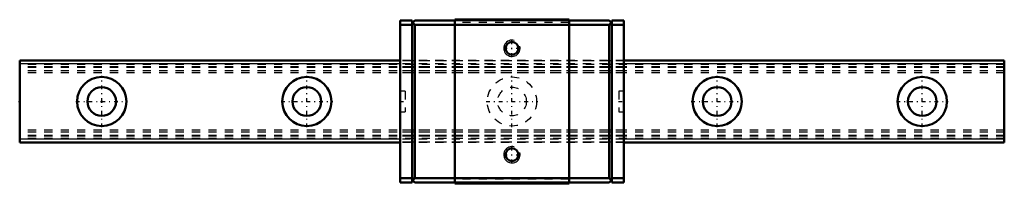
# Model space of a CAD drawing. Header units: millimetres. Extents: x -10 to 110, y -10 to 10.
import ezdxf

# ---------------------------------------------------------------- set-up
doc = ezdxf.new("R2010")
doc.units = ezdxf.units.MM
doc.linetypes.add('Center', pattern=[1.5, 0.45, -0.5, 0.05, -0.5])
doc.linetypes.add('Dashed', pattern=[2, 1, -1])
for name, color, linetype, lineweight in [('2d ConnectionPoints', 7, 'Continuous', 50), ('AM_0', 7, 'Continuous', 50), ('AM_4', 3, 'Continuous', 25), ('AM_5', 3, 'Continuous', 25), ('AM_7', 7, 'Center', 25), ('AM_9', 6, 'Dashed', 25)]:
    doc.layers.add(name, color=color, linetype=linetype, lineweight=lineweight)

# ---------------------------------------------------------------- blocks, each defined once
blk = doc.blocks.new('1_HRG10SRMUU_1Slider_0_in_HRG10SRM1UU120LHMG100W46350001_4')
at = {"layer": 'AM_0'}
for p, q in [((37.85, 9.88), (36.35, 9.88)), ((36.35, 9.88), (36.35, -9.88)), ((38.15, 9.88), (37.85, 9.57)), ((37.85, 9.88), (37.85, -9.88)), ((38.15, 9.38), (37.9, 9.62)), ((43.05, 9.88), (38.15, 9.88)), ((43.05, 10), (43.05, -10)), ((56.95, 10), (43.05, 10)), ((56.95, 10), (56.95, -10)), ((56.95, 9.88), (61.85, 9.88)), ((62.15, 9.57), (61.85, 9.88)), ((61.85, 9.38), (62.1, 9.62)), ((62.15, 9.88), (63.65, 9.88)), ((62.15, 9.88), (62.15, -9.88)), ((63.65, 9.88), (63.65, -9.88)), ((37.85, 9.38), (36.35, 9.38)), ((38.15, -9.38), (38.15, 9.38)), ((43.05, 9.38), (38.15, 9.38)), ((56.95, 9.35), (43.05, 9.35)), ((56.95, 9.38), (61.85, 9.38)), ((61.85, -9.38), (61.85, 9.38)), ((62.15, 9.38), (63.65, 9.38)), ((37.85, -9.38), (36.35, -9.38)), ((37.85, -9.58), (38.15, -9.88)), ((37.9, -9.63), (38.15, -9.38)), ((43.05, -9.38), (38.15, -9.38)), ((56.95, -9.35), (43.05, -9.35)), ((56.95, -9.38), (61.85, -9.38)), ((62.1, -9.63), (61.85, -9.38)), ((61.85, -9.88), (62.15, -9.58)), ((62.15, -9.38), (63.65, -9.38)), ((37.85, -9.88), (36.35, -9.88)), ((43.05, -9.88), (38.15, -9.88)), ((56.95, -10), (43.05, -10)), ((56.95, -9.88), (61.85, -9.88)), ((62.15, -9.88), (63.65, -9.88))]:
    blk.add_line(p, q, dxfattribs=at)
for centre in [(50, 6.5), (50, -6.5)]:
    blk.add_circle(centre, 0.783, dxfattribs=at)
at = {"layer": 'AM_4'}
for p, q in [((56.95, 9.85), (43.05, 9.85)), ((56.95, -9.85), (43.05, -9.85))]:
    blk.add_line(p, q, dxfattribs=at)
at = {"layer": 'AM_5'}
for centre in [(50, 6.5), (50, -6.5)]:
    blk.add_arc(centre, 1, 75, 15, dxfattribs=at)
at = {"layer": 'AM_7'}
for p, q in [((50, 5.45), (50, 7.55)), ((48.95, 6.5), (51.05, 6.5)), ((36.32, 0), (37.01, 0)), ((62.99, 0), (63.68, 0)), ((50, -7.55), (50, -5.45)), ((48.95, -6.5), (51.05, -6.5))]:
    blk.add_line(p, q, dxfattribs=at)
at = {"layer": 'AM_9'}
for p, q in [((43.05, 9.9), (56.95, 9.9)), ((56.95, 9.65), (43.05, 9.65)), ((38.15, 9.38), (37.85, 9.38)), ((61.85, 9.38), (62.15, 9.38)), ((63.65, 5), (36.35, 5)), ((63.65, 4.96), (36.35, 4.96)), ((63.65, 4.6), (36.35, 4.6)), ((63.65, 4.24), (36.35, 4.24)), ((63.65, 4.16), (36.35, 4.16)), ((63.65, 3.75), (36.35, 3.75)), ((63.65, 3.5), (36.35, 3.5)), ((36.98, 1.25), (36.35, 1.25)), ((36.98, 1.25), (36.98, -1.25)), ((63.02, 1.25), (63.02, -1.25)), ((63.65, 1.25), (63.02, 1.25)), ((36.35, -1.25), (36.98, -1.25)), ((63.02, -1.25), (63.65, -1.25)), ((63.65, -3.5), (36.35, -3.5)), ((63.65, -3.75), (36.35, -3.75)), ((63.65, -4.16), (36.35, -4.16)), ((63.65, -4.24), (36.35, -4.24)), ((63.65, -4.6), (36.35, -4.6)), ((63.65, -4.96), (36.35, -4.96)), ((63.65, -5), (36.35, -5)), ((38.15, -9.38), (37.85, -9.38)), ((56.95, -9.5), (43.05, -9.5)), ((61.85, -9.38), (62.15, -9.38))]:
    blk.add_line(p, q, dxfattribs=at)
blk = doc.blocks.new('2_HRG10SRM112010_Rail_0_in_HRG10SRM1UU120LHMG100W46350001_4')
at = {"layer": 'AM_0'}
for p, q in [((36.35, 5), (-10, 5)), ((-10, 5), (-10, -5)), ((110, 5), (63.65, 5)), ((110, 5), (110, -5)), ((36.35, -5), (-10, -5)), ((110, -5), (63.65, -5))]:
    blk.add_line(p, q, dxfattribs=at)
for centre, radius in [((0, 0), 3), ((25, 0), 3), ((75, 0), 3), ((100, 0), 3), ((0, 0), 1.75), ((25, 0), 1.75), ((75, 0), 1.75), ((100, 0), 1.75)]:
    blk.add_circle(centre, radius, dxfattribs=at)
at = {"layer": 'AM_4'}
for p, q in [((36.35, 4.6), (-10, 4.6)), ((110, 4.6), (63.65, 4.6)), ((36.35, -4.6), (-10, -4.6)), ((110, -4.6), (63.65, -4.6))]:
    blk.add_line(p, q, dxfattribs=at)
at = {"layer": 'AM_7'}
for p, q in [((0, -3.15), (0, 3.15)), ((25, -3.15), (25, 3.15)), ((50, -3.15), (50, 3.15)), ((75, -3.15), (75, 3.15)), ((100, -3.15), (100, 3.15)), ((-3.15, 0), (3.15, 0)), ((21.85, 0), (28.15, 0)), ((46.85, 0), (53.15, 0)), ((71.85, 0), (78.15, 0)), ((96.85, 0), (103.15, 0))]:
    blk.add_line(p, q, dxfattribs=at)
at = {"layer": 'AM_9'}
for p, q in [((110, 4.96), (-10, 4.96)), ((63.65, 5), (36.35, 5)), ((110, 4.5), (-10, 4.5)), ((110, 4.24), (-10, 4.24)), ((110, 4.16), (-10, 4.16)), ((110, 3.75), (-10, 3.75)), ((63.65, 4.6), (36.35, 4.6)), ((110, 3.5), (-10, 3.5)), ((110, -3.5), (-10, -3.5)), ((110, -3.75), (-10, -3.75)), ((110, -4.16), (-10, -4.16)), ((110, -4.24), (-10, -4.24)), ((110, -4.5), (-10, -4.5)), ((63.65, -4.6), (36.35, -4.6)), ((110, -4.96), (-10, -4.96)), ((63.65, -5), (36.35, -5))]:
    blk.add_line(p, q, dxfattribs=at)
for radius in [3, 1.75]:
    blk.add_circle((50, 0), radius, dxfattribs=at)

msp = doc.modelspace()

# ---------------------------------------------------------------- linework, layer by layer
at = {"layer": '2d ConnectionPoints'}
for p in [(-10, 0), (0, 0), (0, 0)]:
    msp.add_point(p, dxfattribs=at)

# ---------------------------------------------------------------- block references
for name in ['1_HRG10SRMUU_1Slider_0_in_HRG10SRM1UU120LHMG100W46350001_4', '2_HRG10SRM112010_Rail_0_in_HRG10SRM1UU120LHMG100W46350001_4']:
    msp.add_blockref(name, (0, 0))

doc.saveas('drawing.dxf')
